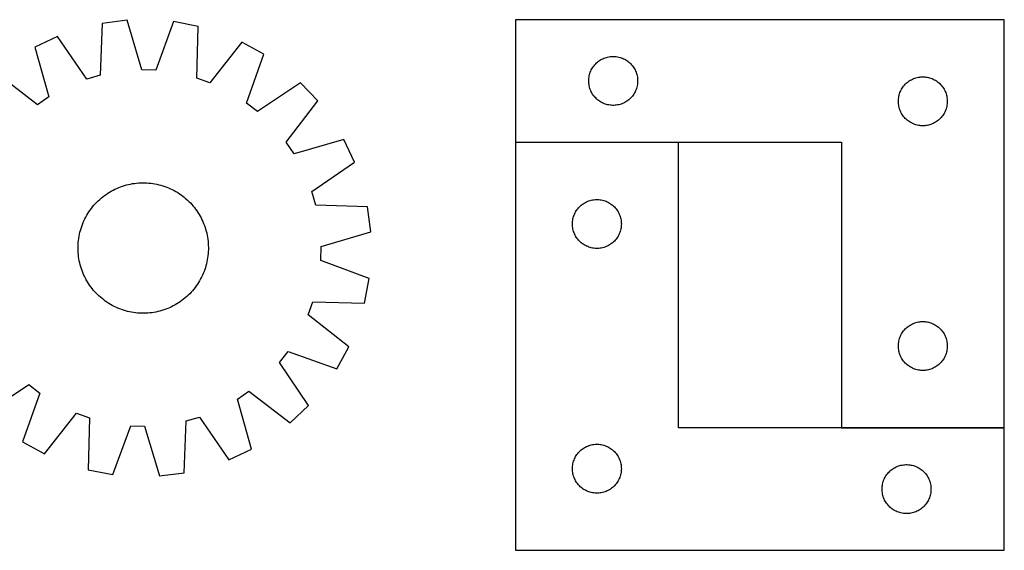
# Model space of a CAD drawing. Header units: millimetres. Extents: x 7 to 1493, y 7 to 332.
# Tile 3 of 3: x 889 to 1493, y 7 to 332. Entities that reach past the tile are written whole.
import ezdxf

# ---------------------------------------------------------------- set-up
doc = ezdxf.new("R2010")
doc.units = ezdxf.units.MM
doc.layers.add('COMMON', color=5, linetype='CONTINUOUS', true_color=0x0000ff)
doc.layers.add('CUT', color=7, linetype='CONTINUOUS', true_color=0x000000)

msp = doc.modelspace()

# ---------------------------------------------------------------- linework, layer by layer
at = {"layer": 'COMMON'}
for p, q in [((1193.28354, 256.649823), (1293.28354, 256.649823)), ((1393.28354, 81.649823), (1493.28354, 81.649823))]:
    msp.add_line(p, q, dxfattribs=at)
at = {"layer": 'CUT'}
for p, q in [((939.687401, 329.52456), (938.524904, 297.781477)), ((954.951496, 331.457943), (939.687401, 329.52456)), ((963.9916, 301.007142), (954.951496, 331.457943)), ((983.476553, 330.570857), (972.561801, 300.740622)), ((998.591018, 327.692748), (983.476553, 330.570857)), ((997.778853, 295.93877), (998.591018, 327.692748)), ((1493.28354, 331.749824), (1193.28354, 331.749824)), ((1193.28354, 331.749824), (1193.28354, 256.749824)), ((1493.28354, 81.749824), (1493.28354, 331.749824)), ((912.284335, 321.553502), (898.364766, 314.997881)), ((930.2918, 295.386615), (912.284335, 321.553502)), ((898.364766, 314.997881), (907.068318, 284.449184)), ((1025.445835, 318.034352), (1005.847239, 293.036956)), ((1038.93116, 310.626481), (1025.445835, 318.034352)), ((1028.346227, 280.677626), (1038.93116, 310.626481)), ((1246.924825, 307.835357), (1247.632622, 308.144683)), ((1247.632622, 308.144683), (1248.355405, 308.417162)), ((1248.355405, 308.417162), (1249.091256, 308.652072)), ((1249.091256, 308.652072), (1249.838224, 308.848789)), ((1249.838224, 308.848789), (1250.594329, 309.006793)), ((1250.594329, 309.006793), (1251.357565, 309.125664)), ((1251.357565, 309.125664), (1252.125908, 309.205086)), ((1252.125908, 309.205086), (1252.897322, 309.244851)), ((1252.897322, 309.244851), (1253.669759, 309.244851)), ((1253.669759, 309.244851), (1254.441172, 309.205086)), ((1254.441172, 309.205086), (1255.209516, 309.125664)), ((1255.209516, 309.125664), (1255.972752, 309.006793)), ((1255.972752, 309.006793), (1256.728857, 308.848789)), ((1256.728857, 308.848789), (1257.475825, 308.652072)), ((1257.475825, 308.652072), (1258.211676, 308.417162)), ((1258.211676, 308.417162), (1258.934459, 308.144683)), ((1258.934459, 308.144683), (1259.642256, 307.835357)), ((1240.229262, 301.638045), (1240.626907, 302.300266)), ((1240.626907, 302.300266), (1241.058115, 302.94114)), ((1241.058115, 302.94114), (1241.521743, 303.558966)), ((1241.521743, 303.558966), (1242.016561, 304.152105)), ((1242.016561, 304.152105), (1242.541258, 304.718986)), ((1242.541258, 304.718986), (1243.09444, 305.258104)), ((1243.09444, 305.258104), (1243.674643, 305.76803)), ((1243.674643, 305.76803), (1244.280326, 306.247412)), ((1244.280326, 306.247412), (1244.909885, 306.694979)), ((1244.909885, 306.694979), (1245.561648, 307.109543)), ((1245.561648, 307.109543), (1246.233889, 307.490006)), ((1246.233889, 307.490006), (1246.924825, 307.835357)), ((1259.642256, 307.835357), (1260.333192, 307.490006)), ((1260.333192, 307.490006), (1261.005432, 307.109543)), ((1261.005432, 307.109543), (1261.657196, 306.694979)), ((1261.657196, 306.694979), (1262.286755, 306.247412)), ((1262.286755, 306.247412), (1262.892438, 305.76803)), ((1262.892438, 305.76803), (1263.472641, 305.258104)), ((1263.472641, 305.258104), (1264.025823, 304.718986)), ((1264.025823, 304.718986), (1264.550519, 304.152105)), ((1264.550519, 304.152105), (1265.045338, 303.558966)), ((1265.045338, 303.558966), (1265.508965, 302.94114)), ((1265.508965, 302.94114), (1265.940174, 302.300266)), ((1265.940174, 302.300266), (1266.337819, 301.638045)), ((899.978224, 279.627365), (874.766094, 298.948941)), ((938.524904, 297.781477), (930.2918, 295.386615)), ((972.561801, 300.740622), (963.9916, 301.007142)), ((1238.363042, 295.792138), (1238.462222, 296.558182)), ((1238.462222, 296.558182), (1238.600705, 297.318105)), ((1238.600705, 297.318105), (1238.778125, 298.06989)), ((1238.778125, 298.06989), (1238.99401, 298.811546)), ((1238.99401, 298.811546), (1239.247788, 299.541105)), ((1239.247788, 299.541105), (1239.538787, 300.256632)), ((1239.538787, 300.256632), (1239.866234, 300.95623)), ((1239.866234, 300.95623), (1240.229262, 301.638045)), ((1266.337819, 301.638045), (1266.700847, 300.95623)), ((1266.700847, 300.95623), (1267.028294, 300.256632)), ((1267.028294, 300.256632), (1267.319293, 299.541105)), ((1267.319293, 299.541105), (1267.573071, 298.811546)), ((1267.573071, 298.811546), (1267.788956, 298.06989)), ((1267.788956, 298.06989), (1267.966376, 297.318105)), ((1267.966376, 297.318105), (1268.104859, 296.558182)), ((1268.104859, 296.558182), (1268.204039, 295.792138)), ((1438.355405, 295.917162), (1439.091256, 296.152072)), ((1439.091256, 296.152072), (1439.838224, 296.348789)), ((1439.838224, 296.348789), (1440.594329, 296.506793)), ((1440.594329, 296.506793), (1441.357565, 296.625664)), ((1441.357565, 296.625664), (1442.125908, 296.705086)), ((1442.125908, 296.705086), (1442.897322, 296.744851)), ((1442.897322, 296.744851), (1443.669759, 296.744851)), ((1443.669759, 296.744851), (1444.441172, 296.705086)), ((1444.441172, 296.705086), (1445.209516, 296.625664)), ((1445.209516, 296.625664), (1445.972752, 296.506793)), ((1445.972752, 296.506793), (1446.728857, 296.348789)), ((1446.728857, 296.348789), (1447.475825, 296.152072)), ((1447.475825, 296.152072), (1448.211676, 295.917162)), ((1005.847239, 293.036956), (997.778853, 295.93877)), ((1061.487001, 293.142206), (1035.123008, 275.424569)), ((1072.023149, 281.929707), (1061.487001, 293.142206)), ((1238.28354, 294.249824), (1238.303429, 295.022005)), ((1238.303429, 293.477642), (1238.28354, 294.249824)), ((1238.303429, 295.022005), (1238.363042, 295.792138)), ((1238.363042, 292.707509), (1238.303429, 293.477642)), ((1238.462222, 291.941465), (1238.363042, 292.707509)), ((1238.600705, 291.181543), (1238.462222, 291.941465)), ((1238.778125, 290.429757), (1238.600705, 291.181543)), ((1238.99401, 289.688101), (1238.778125, 290.429757)), ((1267.788956, 290.429757), (1267.573071, 289.688101)), ((1267.966376, 291.181543), (1267.788956, 290.429757)), ((1268.104859, 291.941465), (1267.966376, 291.181543)), ((1268.204039, 292.707509), (1268.104859, 291.941465)), ((1268.204039, 295.792138), (1268.263652, 295.022005)), ((1268.263652, 293.477642), (1268.204039, 292.707509)), ((1268.263652, 295.022005), (1268.28354, 294.249824)), ((1268.28354, 294.249824), (1268.263652, 293.477642)), ((1430.626907, 289.800266), (1431.058115, 290.44114)), ((1431.058115, 290.44114), (1431.521743, 291.058966)), ((1431.521743, 291.058966), (1432.016561, 291.652105)), ((1432.016561, 291.652105), (1432.541258, 292.218986)), ((1432.541258, 292.218986), (1433.09444, 292.758104)), ((1433.09444, 292.758104), (1433.674643, 293.26803)), ((1433.674643, 293.26803), (1434.280326, 293.747412)), ((1434.280326, 293.747412), (1434.909885, 294.194979)), ((1434.909885, 294.194979), (1435.561648, 294.609543)), ((1435.561648, 294.609543), (1436.233889, 294.990006)), ((1436.233889, 294.990006), (1436.924825, 295.335357)), ((1436.924825, 295.335357), (1437.632622, 295.644683)), ((1437.632622, 295.644683), (1438.355405, 295.917162)), ((1448.211676, 295.917162), (1448.934459, 295.644683)), ((1448.934459, 295.644683), (1449.642256, 295.335357)), ((1449.642256, 295.335357), (1450.333192, 294.990006)), ((1450.333192, 294.990006), (1451.005432, 294.609543)), ((1451.005432, 294.609543), (1451.657196, 294.194979)), ((1451.657196, 294.194979), (1452.286755, 293.747412)), ((1452.286755, 293.747412), (1452.892438, 293.26803)), ((1452.892438, 293.26803), (1453.472641, 292.758104)), ((1453.472641, 292.758104), (1454.025823, 292.218986)), ((1454.025823, 292.218986), (1454.550519, 291.652105)), ((1454.550519, 291.652105), (1455.045338, 291.058966)), ((1455.045338, 291.058966), (1455.508965, 290.44114)), ((1455.508965, 290.44114), (1455.940174, 289.800266)), ((907.068318, 284.449184), (899.978224, 279.627365)), ((1239.247788, 288.958542), (1238.99401, 289.688101)), ((1239.538787, 288.243015), (1239.247788, 288.958542)), ((1239.866234, 287.543417), (1239.538787, 288.243015)), ((1240.229262, 286.861603), (1239.866234, 287.543417)), ((1240.626907, 286.199381), (1240.229262, 286.861603)), ((1241.058115, 285.558507), (1240.626907, 286.199381)), ((1241.521743, 284.940681), (1241.058115, 285.558507)), ((1242.016561, 284.347542), (1241.521743, 284.940681)), ((1242.541258, 283.780661), (1242.016561, 284.347542)), ((1264.550519, 284.347542), (1264.025823, 283.780661)), ((1265.045338, 284.940681), (1264.550519, 284.347542)), ((1265.508965, 285.558507), (1265.045338, 284.940681)), ((1265.940174, 286.199381), (1265.508965, 285.558507)), ((1266.337819, 286.861603), (1265.940174, 286.199381)), ((1266.700847, 287.543417), (1266.337819, 286.861603)), ((1267.028294, 288.243015), (1266.700847, 287.543417)), ((1267.319293, 288.958542), (1267.028294, 288.243015)), ((1267.573071, 289.688101), (1267.319293, 288.958542)), ((1428.363042, 283.292138), (1428.462222, 284.058182)), ((1428.462222, 284.058182), (1428.600705, 284.818105)), ((1428.600705, 284.818105), (1428.778125, 285.56989)), ((1428.778125, 285.56989), (1428.99401, 286.311546)), ((1428.99401, 286.311546), (1429.247788, 287.041105)), ((1429.247788, 287.041105), (1429.538787, 287.756632)), ((1429.538787, 287.756632), (1429.866234, 288.45623)), ((1429.866234, 288.45623), (1430.229262, 289.138045)), ((1430.229262, 289.138045), (1430.626907, 289.800266)), ((1455.940174, 289.800266), (1456.337819, 289.138045)), ((1456.337819, 289.138045), (1456.700847, 288.45623)), ((1456.700847, 288.45623), (1457.028294, 287.756632)), ((1457.028294, 287.756632), (1457.319293, 287.041105)), ((1457.319293, 287.041105), (1457.573071, 286.311546)), ((1457.573071, 286.311546), (1457.788956, 285.56989)), ((1457.788956, 285.56989), (1457.966376, 284.818105)), ((1457.966376, 284.818105), (1458.104859, 284.058182)), ((1458.104859, 284.058182), (1458.204039, 283.292138)), ((1035.123008, 275.424569), (1028.346227, 280.677626)), ((1052.701574, 256.717578), (1072.023149, 281.929707)), ((1243.09444, 283.241543), (1242.541258, 283.780661)), ((1243.674643, 282.731617), (1243.09444, 283.241543)), ((1244.280326, 282.252235), (1243.674643, 282.731617)), ((1244.909885, 281.804668), (1244.280326, 282.252235)), ((1245.561648, 281.390104), (1244.909885, 281.804668)), ((1246.233889, 281.009642), (1245.561648, 281.390104)), ((1246.924825, 280.66429), (1246.233889, 281.009642)), ((1247.632622, 280.354964), (1246.924825, 280.66429)), ((1248.355405, 280.082485), (1247.632622, 280.354964)), ((1249.091256, 279.847575), (1248.355405, 280.082485)), ((1249.838224, 279.650858), (1249.091256, 279.847575)), ((1250.594329, 279.492854), (1249.838224, 279.650858)), ((1251.357565, 279.373983), (1250.594329, 279.492854)), ((1252.125908, 279.294561), (1251.357565, 279.373983)), ((1252.897322, 279.254797), (1252.125908, 279.294561)), ((1253.669759, 279.254797), (1252.897322, 279.254797)), ((1254.441172, 279.294561), (1253.669759, 279.254797)), ((1255.209516, 279.373983), (1254.441172, 279.294561)), ((1255.972752, 279.492854), (1255.209516, 279.373983)), ((1256.728857, 279.650858), (1255.972752, 279.492854)), ((1257.475825, 279.847575), (1256.728857, 279.650858)), ((1258.211676, 280.082485), (1257.475825, 279.847575)), ((1258.934459, 280.354964), (1258.211676, 280.082485)), ((1259.642256, 280.66429), (1258.934459, 280.354964)), ((1260.333192, 281.009642), (1259.642256, 280.66429)), ((1261.005432, 281.390104), (1260.333192, 281.009642)), ((1261.657196, 281.804668), (1261.005432, 281.390104)), ((1262.286755, 282.252235), (1261.657196, 281.804668)), ((1262.892438, 282.731617), (1262.286755, 282.252235)), ((1263.472641, 283.241543), (1262.892438, 282.731617)), ((1264.025823, 283.780661), (1263.472641, 283.241543)), ((1428.28354, 281.749824), (1428.303429, 282.522005)), ((1428.303429, 280.977642), (1428.28354, 281.749824)), ((1428.303429, 282.522005), (1428.363042, 283.292138)), ((1428.363042, 280.207509), (1428.303429, 280.977642)), ((1428.462222, 279.441465), (1428.363042, 280.207509)), ((1428.600705, 278.681543), (1428.462222, 279.441465)), ((1428.778125, 277.929757), (1428.600705, 278.681543)), ((1428.99401, 277.188101), (1428.778125, 277.929757)), ((1457.788956, 277.929757), (1457.573071, 277.188101)), ((1457.966376, 278.681543), (1457.788956, 277.929757)), ((1458.104859, 279.441465), (1457.966376, 278.681543)), ((1458.204039, 280.207509), (1458.104859, 279.441465)), ((1458.204039, 283.292138), (1458.263652, 282.522005)), ((1458.263652, 280.977642), (1458.204039, 280.207509)), ((1458.263652, 282.522005), (1458.28354, 281.749824)), ((1458.28354, 281.749824), (1458.263652, 280.977642)), ((1429.247788, 276.458542), (1428.99401, 277.188101)), ((1429.538787, 275.743015), (1429.247788, 276.458542)), ((1429.866234, 275.043417), (1429.538787, 275.743015)), ((1430.229262, 274.361603), (1429.866234, 275.043417)), ((1430.626907, 273.699381), (1430.229262, 274.361603)), ((1431.058115, 273.058507), (1430.626907, 273.699381)), ((1431.521743, 272.440681), (1431.058115, 273.058507)), ((1432.016561, 271.847542), (1431.521743, 272.440681)), ((1455.045338, 272.440681), (1454.550519, 271.847542)), ((1455.508965, 273.058507), (1455.045338, 272.440681)), ((1455.940174, 273.699381), (1455.508965, 273.058507)), ((1456.337819, 274.361603), (1455.940174, 273.699381)), ((1456.700847, 275.043417), (1456.337819, 274.361603)), ((1457.028294, 275.743015), (1456.700847, 275.043417)), ((1457.319293, 276.458542), (1457.028294, 275.743015)), ((1457.573071, 277.188101), (1457.319293, 276.458542)), ((1432.541258, 271.280661), (1432.016561, 271.847542)), ((1433.09444, 270.741543), (1432.541258, 271.280661)), ((1433.674643, 270.231617), (1433.09444, 270.741543)), ((1434.280326, 269.752235), (1433.674643, 270.231617)), ((1434.909885, 269.304668), (1434.280326, 269.752235)), ((1435.561648, 268.890104), (1434.909885, 269.304668)), ((1436.233889, 268.509642), (1435.561648, 268.890104)), ((1436.924825, 268.16429), (1436.233889, 268.509642)), ((1437.632622, 267.854964), (1436.924825, 268.16429)), ((1438.355405, 267.582485), (1437.632622, 267.854964)), ((1439.091256, 267.347575), (1438.355405, 267.582485)), ((1439.838224, 267.150858), (1439.091256, 267.347575)), ((1440.594329, 266.992854), (1439.838224, 267.150858)), ((1441.357565, 266.873983), (1440.594329, 266.992854)), ((1442.125908, 266.794561), (1441.357565, 266.873983)), ((1442.897322, 266.754797), (1442.125908, 266.794561)), ((1443.669759, 266.754797), (1442.897322, 266.754797)), ((1444.441172, 266.794561), (1443.669759, 266.754797)), ((1445.209516, 266.873983), (1444.441172, 266.794561)), ((1445.972752, 266.992854), (1445.209516, 266.873983)), ((1446.728857, 267.150858), (1445.972752, 266.992854)), ((1447.475825, 267.347575), (1446.728857, 267.150858)), ((1448.211676, 267.582485), (1447.475825, 267.347575)), ((1448.934459, 267.854964), (1448.211676, 267.582485)), ((1449.642256, 268.16429), (1448.934459, 267.854964)), ((1450.333192, 268.509642), (1449.642256, 268.16429)), ((1451.005432, 268.890104), (1450.333192, 268.509642)), ((1451.657196, 269.304668), (1451.005432, 268.890104)), ((1452.286755, 269.752235), (1451.657196, 269.304668)), ((1452.892438, 270.231617), (1452.286755, 269.752235)), ((1453.472641, 270.741543), (1452.892438, 270.231617)), ((1454.025823, 271.280661), (1453.472641, 270.741543)), ((1454.550519, 271.847542), (1454.025823, 271.280661)), ((1057.523392, 249.627483), (1052.701574, 256.717578)), ((1088.07209, 258.331035), (1057.523392, 249.627483)), ((1094.62771, 244.411467), (1088.07209, 258.331035)), ((1193.28354, 256.749824), (1393.28354, 256.749824)), ((1293.28354, 256.549823), (1193.28354, 256.549823)), ((1193.28354, 256.549823), (1193.28354, 6.549823)), ((1293.28354, 81.549823), (1293.28354, 256.549823)), ((1393.28354, 256.749824), (1393.28354, 81.749824)), ((1068.460824, 226.404002), (1094.62771, 244.411467)), ((951.028034, 229.333914), (952.213501, 229.750657)), ((952.213501, 229.750657), (953.411474, 230.129957)), ((953.411474, 230.129957), (954.620769, 230.471441)), ((954.620769, 230.471441), (955.840194, 230.774772)), ((955.840194, 230.774772), (957.068545, 231.03965)), ((957.068545, 231.03965), (958.30461, 231.265814)), ((958.30461, 231.265814), (959.547169, 231.453041)), ((959.547169, 231.453041), (960.794996, 231.601145)), ((960.794996, 231.601145), (962.04686, 231.709981)), ((962.04686, 231.709981), (963.301524, 231.779442)), ((963.301524, 231.779442), (964.557751, 231.809458)), ((964.557751, 231.809458), (965.8143, 231.8)), ((965.8143, 231.8), (967.069933, 231.751078)), ((967.069933, 231.751078), (968.323409, 231.66274)), ((968.323409, 231.66274), (969.573493, 231.535072)), ((969.573493, 231.535072), (970.818949, 231.368202)), ((970.818949, 231.368202), (972.058549, 231.162293)), ((972.058549, 231.162293), (973.29107, 230.917549)), ((973.29107, 230.917549), (974.515294, 230.634211)), ((974.515294, 230.634211), (975.730015, 230.31256)), ((975.730015, 230.31256), (976.934034, 229.952911)), ((976.934034, 229.952911), (978.126161, 229.555621)), ((940.110962, 223.215363), (941.109627, 223.978038)), ((941.109627, 223.978038), (942.131757, 224.708968)), ((942.131757, 224.708968), (943.17634, 225.407432)), ((943.17634, 225.407432), (944.242348, 226.072739)), ((944.242348, 226.072739), (945.328728, 226.704235)), ((945.328728, 226.704235), (946.434407, 227.301294)), ((946.434407, 227.301294), (947.558295, 227.863329)), ((947.558295, 227.863329), (948.699282, 228.389785)), ((948.699282, 228.389785), (949.856242, 228.880141)), ((949.856242, 228.880141), (951.028034, 229.333914)), ((978.126161, 229.555621), (979.305221, 229.121082)), ((979.305221, 229.121082), (980.47005, 228.649721)), ((980.47005, 228.649721), (981.619498, 228.142006)), ((981.619498, 228.142006), (982.752431, 227.598435)), ((982.752431, 227.598435), (983.867732, 227.019547)), ((983.867732, 227.019547), (984.964299, 226.405912)), ((984.964299, 226.405912), (986.041049, 225.758135)), ((986.041049, 225.758135), (987.096922, 225.076857)), ((987.096922, 225.076857), (988.130874, 224.362749)), ((988.130874, 224.362749), (989.141885, 223.616516)), ((989.141885, 223.616516), (990.128957, 222.838895)), ((1070.855685, 218.170897), (1068.460824, 226.404002)), ((933.856907, 217.054749), (934.665149, 218.016909)), ((934.665149, 218.016909), (935.503215, 218.953206)), ((935.503215, 218.953206), (936.370277, 219.862717)), ((936.370277, 219.862717), (937.265479, 220.744545)), ((937.265479, 220.744545), (938.187939, 221.597818)), ((938.187939, 221.597818), (939.136745, 222.421695)), ((939.136745, 222.421695), (940.110962, 223.215363)), ((990.128957, 222.838895), (991.091117, 222.030653)), ((991.091117, 222.030653), (992.027415, 221.192587)), ((992.027415, 221.192587), (992.936926, 220.325525)), ((992.936926, 220.325525), (993.818753, 219.430323)), ((993.818753, 219.430323), (994.672026, 218.507863)), ((994.672026, 218.507863), (995.495903, 217.559057)), ((995.495903, 217.559057), (996.289571, 216.58484)), ((1102.598769, 217.0084), (1070.855685, 218.170897)), ((1232.541258, 217.018985), (1233.09444, 217.558103)), ((1233.09444, 217.558103), (1233.674643, 218.068029)), ((1233.674643, 218.068029), (1234.280326, 218.547411)), ((1234.280326, 218.547411), (1234.909885, 218.994978)), ((1234.909885, 218.994978), (1235.561648, 219.409542)), ((1235.561648, 219.409542), (1236.233889, 219.790005)), ((1236.233889, 219.790005), (1236.924825, 220.135356)), ((1236.924825, 220.135356), (1237.632622, 220.444682)), ((1237.632622, 220.444682), (1238.355405, 220.717161)), ((1238.355405, 220.717161), (1239.091256, 220.952071)), ((1239.091256, 220.952071), (1239.838224, 221.148788)), ((1239.838224, 221.148788), (1240.594329, 221.306792)), ((1240.594329, 221.306792), (1241.357565, 221.425663)), ((1241.357565, 221.425663), (1242.125908, 221.505085)), ((1242.125908, 221.505085), (1242.897322, 221.54485)), ((1242.897322, 221.54485), (1243.669759, 221.54485)), ((1243.669759, 221.54485), (1244.441172, 221.505085)), ((1244.441172, 221.505085), (1245.209516, 221.425663)), ((1245.209516, 221.425663), (1245.972752, 221.306792)), ((1245.972752, 221.306792), (1246.728857, 221.148788)), ((1246.728857, 221.148788), (1247.475825, 220.952071)), ((1247.475825, 220.952071), (1248.211676, 220.717161)), ((1248.211676, 220.717161), (1248.934459, 220.444682)), ((1248.934459, 220.444682), (1249.642256, 220.135356)), ((1249.642256, 220.135356), (1250.333192, 219.790005)), ((1250.333192, 219.790005), (1251.005432, 219.409542)), ((1251.005432, 219.409542), (1251.657196, 218.994978)), ((1251.657196, 218.994978), (1252.286755, 218.547411)), ((1252.286755, 218.547411), (1252.892438, 218.068029)), ((1252.892438, 218.068029), (1253.472641, 217.558103)), ((1253.472641, 217.558103), (1254.025823, 217.018985)), ((929.676255, 210.793523), (930.28989, 211.89009)), ((930.28989, 211.89009), (930.937667, 212.966841)), ((930.937667, 212.966841), (931.618945, 214.022713)), ((931.618945, 214.022713), (932.333053, 215.056665)), ((932.333053, 215.056665), (933.079286, 216.067676)), ((933.079286, 216.067676), (933.856907, 217.054749)), ((996.289571, 216.58484), (997.052246, 215.586174)), ((997.052246, 215.586174), (997.783177, 214.564045)), ((997.783177, 214.564045), (998.48164, 213.519461)), ((998.48164, 213.519461), (999.146948, 212.453454)), ((999.146948, 212.453454), (999.778443, 211.367074)), ((1104.532151, 201.744306), (1102.598769, 217.0084)), ((1228.99401, 211.111545), (1229.247788, 211.841104)), ((1229.247788, 211.841104), (1229.538787, 212.556631)), ((1229.538787, 212.556631), (1229.866234, 213.256229)), ((1229.866234, 213.256229), (1230.229262, 213.938044)), ((1230.229262, 213.938044), (1230.626907, 214.600265)), ((1230.626907, 214.600265), (1231.058115, 215.241139)), ((1231.058115, 215.241139), (1231.521743, 215.858965)), ((1231.521743, 215.858965), (1232.016561, 216.452104)), ((1232.016561, 216.452104), (1232.541258, 217.018985)), ((1254.025823, 217.018985), (1254.550519, 216.452104)), ((1254.550519, 216.452104), (1255.045338, 215.858965)), ((1255.045338, 215.858965), (1255.508965, 215.241139)), ((1255.508965, 215.241139), (1255.940174, 214.600265)), ((1255.940174, 214.600265), (1256.337819, 213.938044)), ((1256.337819, 213.938044), (1256.700847, 213.256229)), ((1256.700847, 213.256229), (1257.028294, 212.556631)), ((1257.028294, 212.556631), (1257.319293, 211.841104)), ((1257.319293, 211.841104), (1257.573071, 211.111545)), ((927.14018, 205.051952), (927.57472, 206.231012)), ((927.57472, 206.231012), (928.04608, 207.395841)), ((928.04608, 207.395841), (928.553796, 208.545289)), ((928.553796, 208.545289), (929.097367, 209.678223)), ((929.097367, 209.678223), (929.676255, 210.793523)), ((999.778443, 211.367074), (1000.375503, 210.261395)), ((1000.375503, 210.261395), (1000.937538, 209.137507)), ((1000.937538, 209.137507), (1001.463993, 207.99652)), ((1001.463993, 207.99652), (1001.954349, 206.83956)), ((1001.954349, 206.83956), (1002.408123, 205.667767)), ((1002.408123, 205.667767), (1002.824865, 204.4823)), ((1228.28354, 206.549823), (1228.303429, 207.322004)), ((1228.303429, 205.777641), (1228.28354, 206.549823)), ((1228.303429, 207.322004), (1228.363042, 208.092137)), ((1228.363042, 205.007508), (1228.303429, 205.777641)), ((1228.363042, 208.092137), (1228.462222, 208.858181)), ((1228.462222, 208.858181), (1228.600705, 209.618104)), ((1228.600705, 209.618104), (1228.778125, 210.369889)), ((1228.778125, 210.369889), (1228.99401, 211.111545)), ((1257.573071, 211.111545), (1257.788956, 210.369889)), ((1257.788956, 210.369889), (1257.966376, 209.618104)), ((1257.966376, 209.618104), (1258.104859, 208.858181)), ((1258.104859, 208.858181), (1258.204039, 208.092137)), ((1258.204039, 208.092137), (1258.263652, 207.322004)), ((1258.263652, 205.777641), (1258.204039, 205.007508)), ((1258.263652, 207.322004), (1258.28354, 206.549823)), ((1258.28354, 206.549823), (1258.263652, 205.777641)), ((925.533509, 198.98434), (925.778253, 200.216861)), ((925.778253, 200.216861), (926.06159, 201.441086)), ((926.06159, 201.441086), (926.383242, 202.655807)), ((926.383242, 202.655807), (926.74289, 203.859825)), ((926.74289, 203.859825), (927.14018, 205.051952)), ((1002.824865, 204.4823), (1003.204166, 203.284328)), ((1003.204166, 203.284328), (1003.54565, 202.075032)), ((1003.54565, 202.075032), (1003.848981, 200.855607)), ((1003.848981, 200.855607), (1004.113859, 199.627256)), ((1004.113859, 199.627256), (1004.340023, 198.391191)), ((1074.08135, 192.704202), (1104.532151, 201.744306)), ((1228.462222, 204.241464), (1228.363042, 205.007508)), ((1228.600705, 203.481542), (1228.462222, 204.241464)), ((1228.778125, 202.729756), (1228.600705, 203.481542)), ((1228.99401, 201.9881), (1228.778125, 202.729756)), ((1229.247788, 201.258541), (1228.99401, 201.9881)), ((1229.538787, 200.543014), (1229.247788, 201.258541)), ((1229.866234, 199.843416), (1229.538787, 200.543014)), ((1230.229262, 199.161602), (1229.866234, 199.843416)), ((1256.700847, 199.843416), (1256.337819, 199.161602)), ((1257.028294, 200.543014), (1256.700847, 199.843416)), ((1257.319293, 201.258541), (1257.028294, 200.543014)), ((1257.573071, 201.9881), (1257.319293, 201.258541)), ((1257.788956, 202.729756), (1257.573071, 201.9881)), ((1257.966376, 203.481542), (1257.788956, 202.729756)), ((1258.104859, 204.241464), (1257.966376, 203.481542)), ((1258.204039, 205.007508), (1258.104859, 204.241464)), ((924.895801, 192.740092), (924.944724, 193.995725)), ((924.944724, 193.995725), (925.033062, 195.249201)), ((925.033062, 195.249201), (925.160729, 196.499284)), ((925.160729, 196.499284), (925.3276, 197.74474)), ((925.3276, 197.74474), (925.533509, 198.98434)), ((1004.340023, 198.391191), (1004.527249, 197.148632)), ((1004.527249, 197.148632), (1004.675354, 195.900805)), ((1004.675354, 195.900805), (1004.78419, 194.648942)), ((1004.78419, 194.648942), (1004.85365, 193.394278)), ((1004.85365, 193.394278), (1004.883666, 192.138051)), ((1230.626907, 198.49938), (1230.229262, 199.161602)), ((1231.058115, 197.858506), (1230.626907, 198.49938)), ((1231.521743, 197.24068), (1231.058115, 197.858506)), ((1232.016561, 196.647541), (1231.521743, 197.24068)), ((1232.541258, 196.08066), (1232.016561, 196.647541)), ((1233.09444, 195.541542), (1232.541258, 196.08066)), ((1233.674643, 195.031616), (1233.09444, 195.541542)), ((1234.280326, 194.552234), (1233.674643, 195.031616)), ((1234.909885, 194.104667), (1234.280326, 194.552234)), ((1235.561648, 193.690103), (1234.909885, 194.104667)), ((1236.233889, 193.309641), (1235.561648, 193.690103)), ((1251.005432, 193.690103), (1250.333192, 193.309641)), ((1251.657196, 194.104667), (1251.005432, 193.690103)), ((1252.286755, 194.552234), (1251.657196, 194.104667)), ((1252.892438, 195.031616), (1252.286755, 194.552234)), ((1253.472641, 195.541542), (1252.892438, 195.031616)), ((1254.025823, 196.08066), (1253.472641, 195.541542)), ((1254.550519, 196.647541), (1254.025823, 196.08066)), ((1255.045338, 197.24068), (1254.550519, 196.647541)), ((1255.508965, 197.858506), (1255.045338, 197.24068)), ((1255.940174, 198.49938), (1255.508965, 197.858506)), ((1256.337819, 199.161602), (1255.940174, 198.49938)), ((924.886344, 191.483542), (924.895801, 192.740092)), ((924.91636, 190.227315), (924.886344, 191.483542)), ((924.985821, 188.972651), (924.91636, 190.227315)), ((925.094657, 187.720788), (924.985821, 188.972651)), ((925.242761, 186.472961), (925.094657, 187.720788)), ((1004.736948, 188.372392), (1004.609281, 187.122309)), ((1004.825287, 189.625869), (1004.736948, 188.372392)), ((1004.874209, 190.881501), (1004.825287, 189.625869)), ((1004.883666, 192.138051), (1004.874209, 190.881501)), ((1073.81483, 184.134001), (1074.08135, 192.704202)), ((1236.924825, 192.964289), (1236.233889, 193.309641)), ((1237.632622, 192.654963), (1236.924825, 192.964289)), ((1238.355405, 192.382484), (1237.632622, 192.654963)), ((1239.091256, 192.147574), (1238.355405, 192.382484)), ((1239.838224, 191.950857), (1239.091256, 192.147574)), ((1240.594329, 191.792853), (1239.838224, 191.950857)), ((1241.357565, 191.673982), (1240.594329, 191.792853)), ((1242.125908, 191.59456), (1241.357565, 191.673982)), ((1242.897322, 191.554796), (1242.125908, 191.59456)), ((1243.669759, 191.554796), (1242.897322, 191.554796)), ((1244.441172, 191.59456), (1243.669759, 191.554796)), ((1245.209516, 191.673982), (1244.441172, 191.59456)), ((1245.972752, 191.792853), (1245.209516, 191.673982)), ((1246.728857, 191.950857), (1245.972752, 191.792853)), ((1247.475825, 192.147574), (1246.728857, 191.950857)), ((1248.211676, 192.382484), (1247.475825, 192.147574)), ((1248.934459, 192.654963), (1248.211676, 192.382484)), ((1249.642256, 192.964289), (1248.934459, 192.654963)), ((1250.333192, 193.309641), (1249.642256, 192.964289)), ((925.429988, 185.230402), (925.242761, 186.472961)), ((925.656152, 183.994337), (925.429988, 185.230402)), ((925.92103, 182.765986), (925.656152, 183.994337)), ((926.22436, 181.546561), (925.92103, 182.765986)), ((926.565844, 180.337265), (926.22436, 181.546561)), ((1003.70842, 182.180507), (1003.386768, 180.965786)), ((1003.991758, 183.404732), (1003.70842, 182.180507)), ((1004.236502, 184.637253), (1003.991758, 183.404732)), ((1004.44241, 185.876853), (1004.236502, 184.637253)), ((1004.609281, 187.122309), (1004.44241, 185.876853)), ((1103.645065, 173.219249), (1073.81483, 184.134001)), ((926.945145, 179.139293), (926.565844, 180.337265)), ((927.361887, 177.953826), (926.945145, 179.139293)), ((927.815661, 176.782034), (927.361887, 177.953826)), ((928.306017, 175.625073), (927.815661, 176.782034)), ((928.832473, 174.484086), (928.306017, 175.625073)), ((1001.72393, 176.225752), (1001.216214, 175.076304)), ((1002.19529, 177.390581), (1001.72393, 176.225752)), ((1002.62983, 178.569641), (1002.19529, 177.390581)), ((1003.02712, 179.761768), (1002.62983, 178.569641)), ((1003.386768, 180.965786), (1003.02712, 179.761768)), ((929.394507, 173.360198), (928.832473, 174.484086)), ((929.991567, 172.254519), (929.394507, 173.360198)), ((930.623062, 171.16814), (929.991567, 172.254519)), ((931.28837, 170.102132), (930.623062, 171.16814)), ((931.986834, 169.057548), (931.28837, 170.102132)), ((998.151065, 169.59888), (997.436957, 168.564928)), ((998.832344, 170.654752), (998.151065, 169.59888)), ((999.48012, 171.731503), (998.832344, 170.654752)), ((1000.093755, 172.82807), (999.48012, 171.731503)), ((1000.672644, 173.94337), (1000.093755, 172.82807)), ((1001.216214, 175.076304), (1000.672644, 173.94337)), ((1100.766957, 158.104784), (1103.645065, 173.219249)), ((932.717764, 168.035419), (931.986834, 169.057548)), ((933.480439, 167.036753), (932.717764, 168.035419)), ((934.274107, 166.062536), (933.480439, 167.036753)), ((935.097984, 165.11373), (934.274107, 166.062536)), ((935.951257, 164.19127), (935.097984, 165.11373)), ((936.833084, 163.296068), (935.951257, 164.19127)), ((937.742596, 162.429006), (936.833084, 163.296068)), ((993.399734, 163.758876), (992.504531, 162.877049)), ((994.266796, 164.668387), (993.399734, 163.758876)), ((995.104861, 165.604685), (994.266796, 164.668387)), ((995.913103, 166.566844), (995.104861, 165.604685)), ((996.690724, 167.553917), (995.913103, 166.566844)), ((997.436957, 168.564928), (996.690724, 167.553917)), ((938.678893, 161.590941), (937.742596, 162.429006)), ((939.641053, 160.782698), (938.678893, 161.590941)), ((940.628125, 160.005077), (939.641053, 160.782698)), ((941.639136, 159.258844), (940.628125, 160.005077)), ((942.673088, 158.544737), (941.639136, 159.258844)), ((943.728961, 157.863458), (942.673088, 158.544737)), ((944.805712, 157.215682), (943.728961, 157.863458)), ((945.902278, 156.602046), (944.805712, 157.215682)), ((985.527662, 157.548854), (984.441283, 156.917359)), ((986.59367, 158.214162), (985.527662, 157.548854)), ((987.638254, 158.912625), (986.59367, 158.214162)), ((988.660383, 159.643555), (987.638254, 158.912625)), ((989.659049, 160.406231), (988.660383, 159.643555)), ((990.633265, 161.199898), (989.659049, 160.406231)), ((991.582072, 162.023775), (990.633265, 161.199898)), ((992.504531, 162.877049), (991.582072, 162.023775)), ((1066.111165, 150.848563), (1069.012978, 158.916949)), ((1069.012978, 158.916949), (1100.766957, 158.104784)), ((947.017579, 156.023158), (945.902278, 156.602046)), ((948.150512, 155.479588), (947.017579, 156.023158)), ((949.299961, 154.971872), (948.150512, 155.479588)), ((950.464789, 154.500511), (949.299961, 154.971872)), ((951.643849, 154.065972), (950.464789, 154.500511)), ((952.835977, 153.668682), (951.643849, 154.065972)), ((954.039995, 153.309034), (952.835977, 153.668682)), ((955.254716, 152.987382), (954.039995, 153.309034)), ((956.478941, 152.704044), (955.254716, 152.987382)), ((957.711461, 152.4593), (956.478941, 152.704044)), ((958.951061, 152.253391), (957.711461, 152.4593)), ((960.196518, 152.086521), (958.951061, 152.253391)), ((961.446601, 151.958853), (960.196518, 152.086521)), ((962.700077, 151.870515), (961.446601, 151.958853)), ((963.95571, 151.821593), (962.700077, 151.870515)), ((965.21226, 151.812135), (963.95571, 151.821593)), ((966.468487, 151.842152), (965.21226, 151.812135)), ((967.723151, 151.911612), (966.468487, 151.842152)), ((968.975014, 152.020448), (967.723151, 151.911612)), ((970.222841, 152.168553), (968.975014, 152.020448)), ((971.4654, 152.355779), (970.222841, 152.168553)), ((972.701465, 152.581943), (971.4654, 152.355779)), ((973.929816, 152.846821), (972.701465, 152.581943)), ((975.149241, 153.150152), (973.929816, 152.846821)), ((976.358536, 153.491636), (975.149241, 153.150152)), ((977.556509, 153.870936), (976.358536, 153.491636)), ((978.741976, 154.287679), (977.556509, 153.870936)), ((979.913768, 154.741452), (978.741976, 154.287679)), ((981.070729, 155.231809), (979.913768, 154.741452)), ((982.211716, 155.758264), (981.070729, 155.231809)), ((983.335603, 156.320299), (982.211716, 155.758264)), ((984.441283, 156.917359), (983.335603, 156.320299)), ((1091.10856, 131.249967), (1066.111165, 150.848563)), ((1436.233889, 144.990006), (1436.924825, 145.335357)), ((1436.924825, 145.335357), (1437.632622, 145.644683)), ((1437.632622, 145.644683), (1438.355405, 145.917162)), ((1438.355405, 145.917162), (1439.091256, 146.152072)), ((1439.091256, 146.152072), (1439.838224, 146.348789)), ((1439.838224, 146.348789), (1440.594329, 146.506793)), ((1440.594329, 146.506793), (1441.357565, 146.625664)), ((1441.357565, 146.625664), (1442.125908, 146.705086)), ((1442.125908, 146.705086), (1442.897322, 146.744851)), ((1442.897322, 146.744851), (1443.669759, 146.744851)), ((1443.669759, 146.744851), (1444.441172, 146.705086)), ((1444.441172, 146.705086), (1445.209516, 146.625664)), ((1445.209516, 146.625664), (1445.972752, 146.506793)), ((1445.972752, 146.506793), (1446.728857, 146.348789)), ((1446.728857, 146.348789), (1447.475825, 146.152072)), ((1447.475825, 146.152072), (1448.211676, 145.917162)), ((1448.211676, 145.917162), (1448.934459, 145.644683)), ((1448.934459, 145.644683), (1449.642256, 145.335357)), ((1449.642256, 145.335357), (1450.333192, 144.990006)), ((1429.866234, 138.45623), (1430.229262, 139.138045)), ((1430.229262, 139.138045), (1430.626907, 139.800266)), ((1430.626907, 139.800266), (1431.058115, 140.44114)), ((1431.058115, 140.44114), (1431.521743, 141.058966)), ((1431.521743, 141.058966), (1432.016561, 141.652105)), ((1432.016561, 141.652105), (1432.541258, 142.218986)), ((1432.541258, 142.218986), (1433.09444, 142.758104)), ((1433.09444, 142.758104), (1433.674643, 143.26803)), ((1433.674643, 143.26803), (1434.280326, 143.747412)), ((1434.280326, 143.747412), (1434.909885, 144.194979)), ((1434.909885, 144.194979), (1435.561648, 144.609543)), ((1435.561648, 144.609543), (1436.233889, 144.990006)), ((1450.333192, 144.990006), (1451.005432, 144.609543)), ((1451.005432, 144.609543), (1451.657196, 144.194979)), ((1451.657196, 144.194979), (1452.286755, 143.747412)), ((1452.286755, 143.747412), (1452.892438, 143.26803)), ((1452.892438, 143.26803), (1453.472641, 142.758104)), ((1453.472641, 142.758104), (1454.025823, 142.218986)), ((1454.025823, 142.218986), (1454.550519, 141.652105)), ((1454.550519, 141.652105), (1455.045338, 141.058966)), ((1455.045338, 141.058966), (1455.508965, 140.44114)), ((1455.508965, 140.44114), (1455.940174, 139.800266)), ((1455.940174, 139.800266), (1456.337819, 139.138045)), ((1456.337819, 139.138045), (1456.700847, 138.45623)), ((1428.303429, 132.522005), (1428.363042, 133.292138)), ((1428.363042, 133.292138), (1428.462222, 134.058182)), ((1428.462222, 134.058182), (1428.600705, 134.818105)), ((1428.600705, 134.818105), (1428.778125, 135.56989)), ((1428.778125, 135.56989), (1428.99401, 136.311546)), ((1428.99401, 136.311546), (1429.247788, 137.041105)), ((1429.247788, 137.041105), (1429.538787, 137.756632)), ((1429.538787, 137.756632), (1429.866234, 138.45623)), ((1456.700847, 138.45623), (1457.028294, 137.756632)), ((1457.028294, 137.756632), (1457.319293, 137.041105)), ((1457.319293, 137.041105), (1457.573071, 136.311546)), ((1457.573071, 136.311546), (1457.788956, 135.56989)), ((1457.788956, 135.56989), (1457.966376, 134.818105)), ((1457.966376, 134.818105), (1458.104859, 134.058182)), ((1458.104859, 134.058182), (1458.204039, 133.292138)), ((1458.204039, 133.292138), (1458.263652, 132.522005)), ((1048.498778, 121.572794), (1053.751835, 128.349575)), ((1053.751835, 128.349575), (1083.70069, 117.764642)), ((1083.70069, 117.764642), (1091.10856, 131.249967)), ((1428.28354, 131.749824), (1428.303429, 132.522005)), ((1428.303429, 130.977642), (1428.28354, 131.749824)), ((1428.363042, 130.207509), (1428.303429, 130.977642)), ((1428.462222, 129.441465), (1428.363042, 130.207509)), ((1428.600705, 128.681543), (1428.462222, 129.441465)), ((1428.778125, 127.929757), (1428.600705, 128.681543)), ((1428.99401, 127.188101), (1428.778125, 127.929757)), ((1429.247788, 126.458542), (1428.99401, 127.188101)), ((1457.573071, 127.188101), (1457.319293, 126.458542)), ((1457.788956, 127.929757), (1457.573071, 127.188101)), ((1457.966376, 128.681543), (1457.788956, 127.929757)), ((1458.104859, 129.441465), (1457.966376, 128.681543)), ((1458.204039, 130.207509), (1458.104859, 129.441465)), ((1458.263652, 130.977642), (1458.204039, 130.207509)), ((1458.263652, 132.522005), (1458.28354, 131.749824)), ((1458.28354, 131.749824), (1458.263652, 130.977642)), ((1066.216414, 95.208801), (1048.498778, 121.572794)), ((1429.538787, 125.743015), (1429.247788, 126.458542)), ((1429.866234, 125.043417), (1429.538787, 125.743015)), ((1430.229262, 124.361603), (1429.866234, 125.043417)), ((1430.626907, 123.699381), (1430.229262, 124.361603)), ((1431.058115, 123.058507), (1430.626907, 123.699381)), ((1431.521743, 122.440681), (1431.058115, 123.058507)), ((1432.016561, 121.847542), (1431.521743, 122.440681)), ((1432.541258, 121.280661), (1432.016561, 121.847542)), ((1433.09444, 120.741543), (1432.541258, 121.280661)), ((1454.025823, 121.280661), (1453.472641, 120.741543)), ((1454.550519, 121.847542), (1454.025823, 121.280661)), ((1455.045338, 122.440681), (1454.550519, 121.847542)), ((1455.508965, 123.058507), (1455.045338, 122.440681)), ((1455.940174, 123.699381), (1455.508965, 123.058507)), ((1456.337819, 124.361603), (1455.940174, 123.699381)), ((1456.700847, 125.043417), (1456.337819, 124.361603)), ((1457.028294, 125.743015), (1456.700847, 125.043417)), ((1457.319293, 126.458542), (1457.028294, 125.743015)), ((1433.674643, 120.231617), (1433.09444, 120.741543)), ((1434.280326, 119.752235), (1433.674643, 120.231617)), ((1434.909885, 119.304668), (1434.280326, 119.752235)), ((1435.561648, 118.890104), (1434.909885, 119.304668)), ((1436.233889, 118.509642), (1435.561648, 118.890104)), ((1436.924825, 118.16429), (1436.233889, 118.509642)), ((1437.632622, 117.854964), (1436.924825, 118.16429)), ((1438.355405, 117.582485), (1437.632622, 117.854964)), ((1439.091256, 117.347575), (1438.355405, 117.582485)), ((1439.838224, 117.150858), (1439.091256, 117.347575)), ((1440.594329, 116.992854), (1439.838224, 117.150858)), ((1441.357565, 116.873983), (1440.594329, 116.992854)), ((1442.125908, 116.794561), (1441.357565, 116.873983)), ((1442.897322, 116.754797), (1442.125908, 116.794561)), ((1443.669759, 116.754797), (1442.897322, 116.754797)), ((1444.441172, 116.794561), (1443.669759, 116.754797)), ((1445.209516, 116.873983), (1444.441172, 116.794561)), ((1445.972752, 116.992854), (1445.209516, 116.873983)), ((1446.728857, 117.150858), (1445.972752, 116.992854)), ((1447.475825, 117.347575), (1446.728857, 117.150858)), ((1448.211676, 117.582485), (1447.475825, 117.347575)), ((1448.934459, 117.854964), (1448.211676, 117.582485)), ((1449.642256, 118.16429), (1448.934459, 117.854964)), ((1450.333192, 118.509642), (1449.642256, 118.16429)), ((1451.005432, 118.890104), (1450.333192, 118.509642)), ((1451.657196, 119.304668), (1451.005432, 118.890104)), ((1452.286755, 119.752235), (1451.657196, 119.304668)), ((1452.892438, 120.231617), (1452.286755, 119.752235)), ((1453.472641, 120.741543), (1452.892438, 120.231617)), ((868.28301, 90.479387), (894.647002, 108.197024)), ((901.423784, 102.943967), (890.83885, 72.995112)), ((894.647002, 108.197024), (901.423784, 102.943967)), ((1022.701692, 99.17241), (1029.791786, 103.994228)), ((1029.791786, 103.994228), (1055.003916, 84.672653)), ((1031.405244, 68.623712), (1022.701692, 99.17241)), ((1055.003916, 84.672653), (1066.216414, 95.208801)), ((904.324175, 65.587241), (923.922772, 90.584637)), ((923.922772, 90.584637), (931.991157, 87.682824)), ((931.991157, 87.682824), (931.178993, 55.928845)), ((990.082609, 54.097033), (991.245106, 85.840116)), ((991.245106, 85.840116), (999.47821, 88.234978)), ((999.47821, 88.234978), (1017.485675, 62.068092)), ((946.293457, 53.050736), (957.20821, 82.880971)), ((957.20821, 82.880971), (965.77841, 82.614451)), ((965.77841, 82.614451), (974.818515, 52.163651)), ((1493.28354, 81.549823), (1293.28354, 81.549823)), ((1393.28354, 81.749824), (1493.28354, 81.749824)), ((1493.28354, 6.549823), (1493.28354, 81.549823)), ((890.83885, 72.995112), (904.324175, 65.587241)), ((1017.485675, 62.068092), (1031.405244, 68.623712)), ((1232.016561, 66.452104), (1232.541258, 67.018985)), ((1232.541258, 67.018985), (1233.09444, 67.558103)), ((1233.09444, 67.558103), (1233.674643, 68.068029)), ((1233.674643, 68.068029), (1234.280326, 68.547411)), ((1234.280326, 68.547411), (1234.909885, 68.994978)), ((1234.909885, 68.994978), (1235.561648, 69.409542)), ((1235.561648, 69.409542), (1236.233889, 69.790005)), ((1236.233889, 69.790005), (1236.924825, 70.135356)), ((1236.924825, 70.135356), (1237.632622, 70.444682)), ((1237.632622, 70.444682), (1238.355405, 70.717161)), ((1238.355405, 70.717161), (1239.091256, 70.952071)), ((1239.091256, 70.952071), (1239.838224, 71.148788)), ((1239.838224, 71.148788), (1240.594329, 71.306792)), ((1240.594329, 71.306792), (1241.357565, 71.425663)), ((1241.357565, 71.425663), (1242.125908, 71.505085)), ((1242.125908, 71.505085), (1242.897322, 71.54485)), ((1242.897322, 71.54485), (1243.669759, 71.54485)), ((1243.669759, 71.54485), (1244.441172, 71.505085)), ((1244.441172, 71.505085), (1245.209516, 71.425663)), ((1245.209516, 71.425663), (1245.972752, 71.306792)), ((1245.972752, 71.306792), (1246.728857, 71.148788)), ((1246.728857, 71.148788), (1247.475825, 70.952071)), ((1247.475825, 70.952071), (1248.211676, 70.717161)), ((1248.211676, 70.717161), (1248.934459, 70.444682)), ((1248.934459, 70.444682), (1249.642256, 70.135356)), ((1249.642256, 70.135356), (1250.333192, 69.790005)), ((1250.333192, 69.790005), (1251.005432, 69.409542)), ((1251.005432, 69.409542), (1251.657196, 68.994978)), ((1251.657196, 68.994978), (1252.286755, 68.547411)), ((1252.286755, 68.547411), (1252.892438, 68.068029)), ((1252.892438, 68.068029), (1253.472641, 67.558103)), ((1253.472641, 67.558103), (1254.025823, 67.018985)), ((1254.025823, 67.018985), (1254.550519, 66.452104)), ((1228.778125, 60.369889), (1228.99401, 61.111545)), ((1228.99401, 61.111545), (1229.247788, 61.841104)), ((1229.247788, 61.841104), (1229.538787, 62.556631)), ((1229.538787, 62.556631), (1229.866234, 63.256229)), ((1229.866234, 63.256229), (1230.229262, 63.938044)), ((1230.229262, 63.938044), (1230.626907, 64.600265)), ((1230.626907, 64.600265), (1231.058115, 65.241139)), ((1231.058115, 65.241139), (1231.521743, 65.858965)), ((1231.521743, 65.858965), (1232.016561, 66.452104)), ((1254.550519, 66.452104), (1255.045338, 65.858965)), ((1255.045338, 65.858965), (1255.508965, 65.241139)), ((1255.508965, 65.241139), (1255.940174, 64.600265)), ((1255.940174, 64.600265), (1256.337819, 63.938044)), ((1256.337819, 63.938044), (1256.700847, 63.256229)), ((1256.700847, 63.256229), (1257.028294, 62.556631)), ((1257.028294, 62.556631), (1257.319293, 61.841104)), ((1257.319293, 61.841104), (1257.573071, 61.111545)), ((1257.573071, 61.111545), (1257.788956, 60.369889)), ((931.178993, 55.928845), (946.293457, 53.050736)), ((1228.28354, 56.549823), (1228.303429, 57.322004)), ((1228.303429, 55.777641), (1228.28354, 56.549823)), ((1228.303429, 57.322004), (1228.363042, 58.092137)), ((1228.363042, 55.007508), (1228.303429, 55.777641)), ((1228.363042, 58.092137), (1228.462222, 58.858181)), ((1228.462222, 54.241464), (1228.363042, 55.007508)), ((1228.462222, 58.858181), (1228.600705, 59.618104)), ((1228.600705, 59.618104), (1228.778125, 60.369889)), ((1257.788956, 60.369889), (1257.966376, 59.618104)), ((1257.966376, 59.618104), (1258.104859, 58.858181)), ((1258.104859, 58.858181), (1258.204039, 58.092137)), ((1258.204039, 55.007508), (1258.104859, 54.241464)), ((1258.204039, 58.092137), (1258.263652, 57.322004)), ((1258.263652, 55.777641), (1258.204039, 55.007508)), ((1258.263652, 57.322004), (1258.28354, 56.549823)), ((1258.28354, 56.549823), (1258.263652, 55.777641)), ((1422.016561, 53.952104), (1422.541258, 54.518985)), ((1422.541258, 54.518985), (1423.09444, 55.058103)), ((1423.09444, 55.058103), (1423.674643, 55.568029)), ((1423.674643, 55.568029), (1424.280326, 56.047411)), ((1424.280326, 56.047411), (1424.909885, 56.494978)), ((1424.909885, 56.494978), (1425.561648, 56.909542)), ((1425.561648, 56.909542), (1426.233889, 57.290005)), ((1426.233889, 57.290005), (1426.924825, 57.635356)), ((1426.924825, 57.635356), (1427.632622, 57.944682)), ((1427.632622, 57.944682), (1428.355405, 58.217161)), ((1428.355405, 58.217161), (1429.091256, 58.452071)), ((1429.091256, 58.452071), (1429.838224, 58.648788)), ((1429.838224, 58.648788), (1430.594329, 58.806792)), ((1430.594329, 58.806792), (1431.357565, 58.925663)), ((1431.357565, 58.925663), (1432.125908, 59.005085)), ((1432.125908, 59.005085), (1432.897322, 59.04485)), ((1432.897322, 59.04485), (1433.669759, 59.04485)), ((1433.669759, 59.04485), (1434.441172, 59.005085)), ((1434.441172, 59.005085), (1435.209516, 58.925663)), ((1435.209516, 58.925663), (1435.972752, 58.806792)), ((1435.972752, 58.806792), (1436.728857, 58.648788)), ((1436.728857, 58.648788), (1437.475825, 58.452071)), ((1437.475825, 58.452071), (1438.211676, 58.217161)), ((1438.211676, 58.217161), (1438.934459, 57.944682)), ((1438.934459, 57.944682), (1439.642256, 57.635356)), ((1439.642256, 57.635356), (1440.333192, 57.290005)), ((1440.333192, 57.290005), (1441.005432, 56.909542)), ((1441.005432, 56.909542), (1441.657196, 56.494978)), ((1441.657196, 56.494978), (1442.286755, 56.047411)), ((1442.286755, 56.047411), (1442.892438, 55.568029)), ((1442.892438, 55.568029), (1443.472641, 55.058103)), ((1443.472641, 55.058103), (1444.025823, 54.518985)), ((1444.025823, 54.518985), (1444.550519, 53.952104)), ((974.818515, 52.163651), (990.082609, 54.097033)), ((1228.600705, 53.481542), (1228.462222, 54.241464)), ((1228.778125, 52.729756), (1228.600705, 53.481542)), ((1228.99401, 51.9881), (1228.778125, 52.729756)), ((1229.247788, 51.258541), (1228.99401, 51.9881)), ((1229.538787, 50.543014), (1229.247788, 51.258541)), ((1229.866234, 49.843416), (1229.538787, 50.543014)), ((1230.229262, 49.161602), (1229.866234, 49.843416)), ((1230.626907, 48.49938), (1230.229262, 49.161602)), ((1231.058115, 47.858506), (1230.626907, 48.49938)), ((1255.940174, 48.49938), (1255.508965, 47.858506)), ((1256.337819, 49.161602), (1255.940174, 48.49938)), ((1256.700847, 49.843416), (1256.337819, 49.161602)), ((1257.028294, 50.543014), (1256.700847, 49.843416)), ((1257.319293, 51.258541), (1257.028294, 50.543014)), ((1257.573071, 51.9881), (1257.319293, 51.258541)), ((1257.788956, 52.729756), (1257.573071, 51.9881)), ((1257.966376, 53.481542), (1257.788956, 52.729756)), ((1258.104859, 54.241464), (1257.966376, 53.481542)), ((1418.778125, 47.869889), (1418.99401, 48.611545)), ((1418.99401, 48.611545), (1419.247788, 49.341104)), ((1419.247788, 49.341104), (1419.538787, 50.056631)), ((1419.538787, 50.056631), (1419.866234, 50.756229)), ((1419.866234, 50.756229), (1420.229262, 51.438044)), ((1420.229262, 51.438044), (1420.626907, 52.100265)), ((1420.626907, 52.100265), (1421.058115, 52.741139)), ((1421.058115, 52.741139), (1421.521743, 53.358965)), ((1421.521743, 53.358965), (1422.016561, 53.952104)), ((1444.550519, 53.952104), (1445.045338, 53.358965)), ((1445.045338, 53.358965), (1445.508965, 52.741139)), ((1445.508965, 52.741139), (1445.940174, 52.100265)), ((1445.940174, 52.100265), (1446.337819, 51.438044)), ((1446.337819, 51.438044), (1446.700847, 50.756229)), ((1446.700847, 50.756229), (1447.028294, 50.056631)), ((1447.028294, 50.056631), (1447.319293, 49.341104)), ((1447.319293, 49.341104), (1447.573071, 48.611545)), ((1447.573071, 48.611545), (1447.788956, 47.869889)), ((1231.521743, 47.24068), (1231.058115, 47.858506)), ((1232.016561, 46.647541), (1231.521743, 47.24068)), ((1232.541258, 46.08066), (1232.016561, 46.647541)), ((1233.09444, 45.541542), (1232.541258, 46.08066)), ((1233.674643, 45.031616), (1233.09444, 45.541542)), ((1234.280326, 44.552234), (1233.674643, 45.031616)), ((1234.909885, 44.104667), (1234.280326, 44.552234)), ((1235.561648, 43.690103), (1234.909885, 44.104667)), ((1236.233889, 43.309641), (1235.561648, 43.690103)), ((1236.924825, 42.964289), (1236.233889, 43.309641)), ((1237.632622, 42.654963), (1236.924825, 42.964289)), ((1238.355405, 42.382484), (1237.632622, 42.654963)), ((1239.091256, 42.147574), (1238.355405, 42.382484)), ((1248.211676, 42.382484), (1247.475825, 42.147574)), ((1248.934459, 42.654963), (1248.211676, 42.382484)), ((1249.642256, 42.964289), (1248.934459, 42.654963)), ((1250.333192, 43.309641), (1249.642256, 42.964289)), ((1251.005432, 43.690103), (1250.333192, 43.309641)), ((1251.657196, 44.104667), (1251.005432, 43.690103)), ((1252.286755, 44.552234), (1251.657196, 44.104667)), ((1252.892438, 45.031616), (1252.286755, 44.552234)), ((1253.472641, 45.541542), (1252.892438, 45.031616)), ((1254.025823, 46.08066), (1253.472641, 45.541542)), ((1254.550519, 46.647541), (1254.025823, 46.08066)), ((1255.045338, 47.24068), (1254.550519, 46.647541)), ((1255.508965, 47.858506), (1255.045338, 47.24068)), ((1418.28354, 44.049823), (1418.303429, 44.822004)), ((1418.303429, 43.277641), (1418.28354, 44.049823)), ((1418.303429, 44.822004), (1418.363042, 45.592137)), ((1418.363042, 42.507508), (1418.303429, 43.277641)), ((1418.363042, 45.592137), (1418.462222, 46.358181)), ((1418.462222, 41.741464), (1418.363042, 42.507508)), ((1418.462222, 46.358181), (1418.600705, 47.118104)), ((1418.600705, 47.118104), (1418.778125, 47.869889)), ((1447.788956, 47.869889), (1447.966376, 47.118104)), ((1447.966376, 47.118104), (1448.104859, 46.358181)), ((1448.104859, 46.358181), (1448.204039, 45.592137)), ((1448.204039, 42.507508), (1448.104859, 41.741464)), ((1448.204039, 45.592137), (1448.263652, 44.822004)), ((1448.263652, 43.277641), (1448.204039, 42.507508)), ((1448.263652, 44.822004), (1448.28354, 44.049823)), ((1448.28354, 44.049823), (1448.263652, 43.277641)), ((1239.838224, 41.950857), (1239.091256, 42.147574)), ((1240.594329, 41.792853), (1239.838224, 41.950857)), ((1241.357565, 41.673982), (1240.594329, 41.792853)), ((1242.125908, 41.59456), (1241.357565, 41.673982)), ((1242.897322, 41.554796), (1242.125908, 41.59456)), ((1243.669759, 41.554796), (1242.897322, 41.554796)), ((1244.441172, 41.59456), (1243.669759, 41.554796)), ((1245.209516, 41.673982), (1244.441172, 41.59456)), ((1245.972752, 41.792853), (1245.209516, 41.673982)), ((1246.728857, 41.950857), (1245.972752, 41.792853)), ((1247.475825, 42.147574), (1246.728857, 41.950857)), ((1418.600705, 40.981542), (1418.462222, 41.741464)), ((1418.778125, 40.229756), (1418.600705, 40.981542)), ((1418.99401, 39.4881), (1418.778125, 40.229756)), ((1419.247788, 38.758541), (1418.99401, 39.4881)), ((1419.538787, 38.043014), (1419.247788, 38.758541)), ((1419.866234, 37.343416), (1419.538787, 38.043014)), ((1420.229262, 36.661602), (1419.866234, 37.343416)), ((1420.626907, 35.99938), (1420.229262, 36.661602)), ((1446.337819, 36.661602), (1445.940174, 35.99938)), ((1446.700847, 37.343416), (1446.337819, 36.661602)), ((1447.028294, 38.043014), (1446.700847, 37.343416)), ((1447.319293, 38.758541), (1447.028294, 38.043014)), ((1447.573071, 39.4881), (1447.319293, 38.758541)), ((1447.788956, 40.229756), (1447.573071, 39.4881)), ((1447.966376, 40.981542), (1447.788956, 40.229756)), ((1448.104859, 41.741464), (1447.966376, 40.981542)), ((1421.058115, 35.358506), (1420.626907, 35.99938)), ((1421.521743, 34.74068), (1421.058115, 35.358506)), ((1422.016561, 34.147541), (1421.521743, 34.74068)), ((1422.541258, 33.58066), (1422.016561, 34.147541)), ((1423.09444, 33.041542), (1422.541258, 33.58066)), ((1423.674643, 32.531616), (1423.09444, 33.041542)), ((1424.280326, 32.052234), (1423.674643, 32.531616)), ((1424.909885, 31.604667), (1424.280326, 32.052234)), ((1425.561648, 31.190103), (1424.909885, 31.604667)), ((1426.233889, 30.809641), (1425.561648, 31.190103)), ((1426.924825, 30.464289), (1426.233889, 30.809641)), ((1427.632622, 30.154963), (1426.924825, 30.464289)), ((1439.642256, 30.464289), (1438.934459, 30.154963)), ((1440.333192, 30.809641), (1439.642256, 30.464289)), ((1441.005432, 31.190103), (1440.333192, 30.809641)), ((1441.657196, 31.604667), (1441.005432, 31.190103)), ((1442.286755, 32.052234), (1441.657196, 31.604667)), ((1442.892438, 32.531616), (1442.286755, 32.052234)), ((1443.472641, 33.041542), (1442.892438, 32.531616)), ((1444.025823, 33.58066), (1443.472641, 33.041542)), ((1444.550519, 34.147541), (1444.025823, 33.58066)), ((1445.045338, 34.74068), (1444.550519, 34.147541)), ((1445.508965, 35.358506), (1445.045338, 34.74068)), ((1445.940174, 35.99938), (1445.508965, 35.358506)), ((1428.355405, 29.882484), (1427.632622, 30.154963)), ((1429.091256, 29.647574), (1428.355405, 29.882484)), ((1429.838224, 29.450857), (1429.091256, 29.647574)), ((1430.594329, 29.292853), (1429.838224, 29.450857)), ((1431.357565, 29.173982), (1430.594329, 29.292853)), ((1432.125908, 29.09456), (1431.357565, 29.173982)), ((1432.897322, 29.054796), (1432.125908, 29.09456)), ((1433.669759, 29.054796), (1432.897322, 29.054796)), ((1434.441172, 29.09456), (1433.669759, 29.054796)), ((1435.209516, 29.173982), (1434.441172, 29.09456)), ((1435.972752, 29.292853), (1435.209516, 29.173982)), ((1436.728857, 29.450857), (1435.972752, 29.292853)), ((1437.475825, 29.647574), (1436.728857, 29.450857)), ((1438.211676, 29.882484), (1437.475825, 29.647574)), ((1438.934459, 30.154963), (1438.211676, 29.882484)), ((1193.28354, 6.549823), (1493.28354, 6.549823))]:
    msp.add_line(p, q, dxfattribs=at)

doc.saveas('drawing.dxf')
